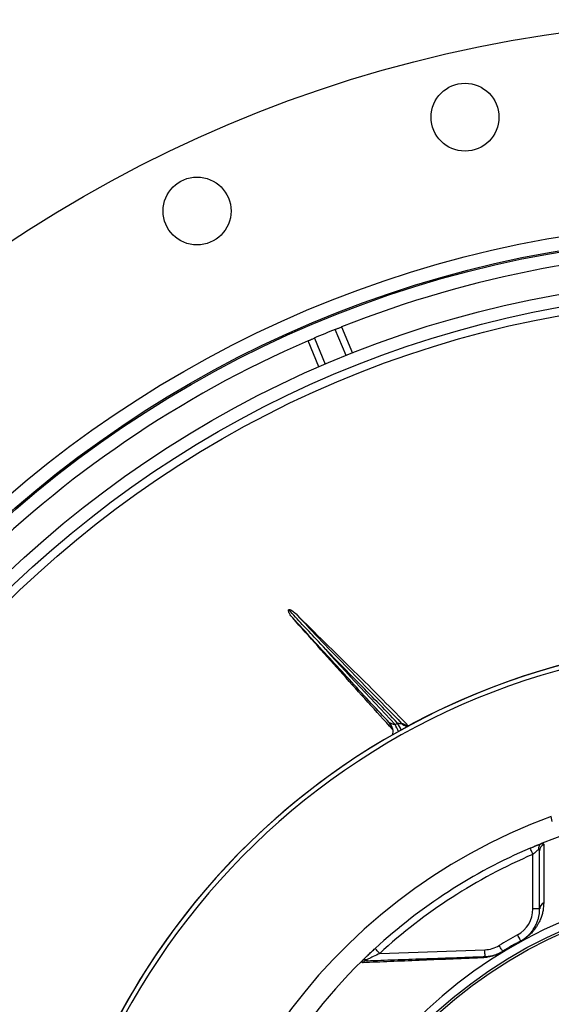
# Model space of a CAD drawing. Header units: millimetres. Extents: x 3239 to 9129, y 3304 to 9194.
# Tile 10 of 12: x 4577 to 5751, y 7021 to 9194. Entities that reach past the tile are written whole.
import ezdxf

# ---------------------------------------------------------------- set-up
doc = ezdxf.new("R2010")
doc.units = ezdxf.units.MM
doc.header["$LTSCALE"] = 5

msp = doc.modelspace()

# ---------------------------------------------------------------- linework, layer by layer
at = {"color": 8, "linetype": 'Continuous', "lineweight": 25}
for p, q in [((5297.9, 8452.7), (5274, 8510.5)), ((5227.8, 8491.3), (5251.7, 8433.6))]:
    msp.add_line(p, q, dxfattribs=at)
at = {"color": 7, "linetype": 'Continuous', "lineweight": 25}
for p, q in [((5287.9, 8516), (5311.9, 8458.3)), ((5237.9, 8427.7), (5214, 8485.4)), ((5753.4, 7424.7), (5751.2, 7435.3)), ((5704.5, 7365.6), (5730.8, 7376.5)), ((5710.4, 7231.3), (5710.4, 7351.8)), ((5725.4, 7231.3), (5710.4, 7231.3)), ((5372.3, 7133.2), (5604.4, 7141.3))]:
    msp.add_line(p, q, dxfattribs=at)
at = {"color": 7, "linetype": 'Continuous', "lineweight": 25, "flags": 128}
for points in [[(5710.4, 7351.8), (5709.3, 7354.5), (5708.2, 7357.1), (5707.1, 7359.5), (5706.3, 7361.6), (5705.5, 7363.3), (5705, 7364.6), (5704.6, 7365.3), (5704.5, 7365.6)], [(5683.9, 7161.1), (5683.7, 7161.4), (5683.3, 7162.1), (5682.7, 7163.3), (5681.8, 7165), (5680.7, 7167), (5679.4, 7169.2), (5678.1, 7171.7), (5676.7, 7174.3)], [(5643.7, 7137.9), (5643.5, 7138.1), (5643.1, 7138.9), (5642.4, 7140.1), (5641.4, 7141.7), (5640.2, 7143.6), (5638.9, 7145.8), (5637.4, 7148.2), (5635.9, 7150.7)], [(5684.1, 7160.8), (5684, 7160.9), (5684, 7160.9), (5683.9, 7161), (5683.9, 7161), (5683.9, 7161.1), (5683.9, 7161.1), (5683.9, 7161.1), (5683.9, 7161.1)], [(5333.3, 7116.9), (5354.4, 7137.1), (5362.1, 7144.3)], [(5372.3, 7133.2), (5370.3, 7135.4), (5368.4, 7137.4), (5366.7, 7139.3), (5365.1, 7141), (5363.9, 7142.4), (5362.9, 7143.4), (5362.3, 7144), (5362.1, 7144.3)], [(5604.9, 7126.3), (5604.9, 7126.6), (5604.9, 7127.5), (5604.8, 7128.8), (5604.8, 7130.7), (5604.7, 7133), (5604.6, 7135.6), (5604.5, 7138.4), (5604.4, 7141.3)], [(5643.9, 7137.6), (5643.8, 7137.6), (5643.8, 7137.7), (5643.7, 7137.8), (5643.7, 7137.8), (5643.7, 7137.9), (5643.7, 7137.9), (5643.7, 7137.9), (5643.7, 7137.9)]]:
    msp.add_lwpolyline(points, dxfattribs=at)
at = {"color": 7, "linetype": 'Continuous', "lineweight": 25}
for centre, radius in [((6183.6, 6249.1), 2945), ((5560.6, 8978.9), 75), ((4968.8, 8771.8), 75), ((6183.6, 6249.1), 2500), ((6183.6, 6249.1), 2470), ((6183.6, 6249.1), 2467), ((6183.6, 6249.1), 2375), ((6183.6, 6249.1), 2346.9), ((6183.6, 6249.1), 2328.7), ((6183.6, 6249.1), 1020), ((6183.6, 6249.1), 1015)]:
    msp.add_circle(centre, radius, dxfattribs=at)
for centre, radius, start, end in [((6183.6, 6249.1), 2437.5, 68.4403, 111.5597), ((6183.6, 6249.1), 2437.5, 111.9123, 113.0877), ((6183.6, 6249.1), 2437.5, 113.4403, 156.5597), ((6183.6, 6249.1), 1575, 273.774, 266.226), ((6183.6, 6249.1), 1575, 273.774, 157.5), ((6183.6, 6249.1), 1565, 273.8174, 266.1826), ((5371.8, 7623.1), 29.3, 11.8385, 43.108), ((5440.5, 7661.9), 28.9, 224.4211, 253.3669), ((6183.6, 6249.1), 1215, 68.1183, 111.8817), ((6183.6, 6249.1), 1262.6, 110.0275, 249.9725), ((5740, 7359.9), 14.6, 110.0278, 179.5259), ((6183.6, 6249.1), 1215, 113.2249, 132.5418), ((6183.6, 6249.1), 1200, 113.2249, 132.5418), ((6183.6, 6249.1), 1038.2, 100.4364, 259.5636), ((5740, 7231.2), 14.5, 112.4342, 179.5498), ((5645.4, 7231.3), 65, 298.721, 0), ((6183.6, 6249.1), 1055, 118.721, 121.279), ((5602.1, 7206.3), 65, 272, 301.279), ((6183.6, 6249.1), 1040, 118.721, 121.279), ((6183.6, 6249.1), 1039.6, 118.721, 121.279), ((6183.6, 6249.1), 1215, 134.4148, 166.5874), ((5345.3, 7103.4), 13.8, 92.2799, 138.0419), ((5605.4, 7113.4), 13, 92.2293, 128.8252)]:
    msp.add_arc(centre, radius, start, end, dxfattribs=at)
at = {"color": 8, "linetype": 'Continuous', "lineweight": 25}
for centre, radius, start, end in [((5179.6, 7512), 259.3, 25.3763, 29.1678), ((5190.3, 7519.2), 253.1, 25.0359, 28.931)]:
    msp.add_arc(centre, radius, start, end, dxfattribs=at)
at = {"color": 7, "linetype": 'Continuous', "lineweight": 25}
for points, knots in [([(5274, 8510.5), (5274.8, 8510.8), (5276.5, 8511.5), (5279.2, 8512.6), (5282.6, 8513.9), (5286.4, 8515.4), (5287.8, 8516), (5287.9, 8516), (5287.9, 8516)], [0, 0, 0, 0, 0.074488, 0.14861, 0.275873, 0.500914, 0.923768, 1, 1, 1, 1]), ([(5214, 8485.4), (5214.3, 8485.5), (5214.7, 8485.7), (5217.9, 8487.1), (5220.7, 8488.3), (5224.2, 8489.8), (5226.3, 8490.7), (5227.6, 8491.2), (5227.8, 8491.3)], [0, 0, 0, 0, 0.420918, 0.590409, 0.800304, 0.888884, 0.978269, 1, 1, 1, 1]), ([(5180, 7873.7), (5177.4, 7876.8), (5174.2, 7880.6), (5171.6, 7885.9), (5170.8, 7888.1), (5170.5, 7889.8), (5170.6, 7890.9), (5170.9, 7891.5), (5171.1, 7891.8), (5171.2, 7891.8)], [0, 0, 0, 0, 0.571751, 0.702655, 0.837493, 0.900988, 0.952017, 0.983584, 1, 1, 1, 1]), ([(5171.2, 7891.8), (5171.6, 7892.1), (5172, 7892.2), (5172.8, 7892.3), (5173.2, 7892.2), (5174.4, 7892), (5175.2, 7891.7), (5177.4, 7890.7), (5178.7, 7889.8), (5181.4, 7888), (5182.7, 7886.9), (5185.1, 7884.8), (5186.3, 7883.7), (5187.4, 7882.6)], [0, 0, 0, 0, 0.0625, 0.0625, 0.125, 0.125, 0.25, 0.25, 0.5, 0.5, 0.75, 0.75, 1, 1, 1, 1]), ([(5231.1, 7827.4), (5221.1, 7838.1), (5211.1, 7848.8), (5191.1, 7870.3), (5181.1, 7881), (5171.2, 7891.8)], [0, 0, 0, 0, 0.5, 0.5, 1, 1, 1, 1]), ([(5393.2, 7643.1), (5380.2, 7656.9), (5337.8, 7701.8), (5267.3, 7779.2), (5209.1, 7842.2), (5180, 7873.7)], [0, 0, 0, 0, 0.18041, 0.590206, 1, 1, 1, 1]), ([(5400.7, 7627.4), (5364.2, 7667.8), (5290.2, 7749.5), (5217, 7832), (5180, 7873.7)], [0, 0, 0, 0, 0.494528, 1, 1, 1, 1]), ([(5187.4, 7882.6), (5225.1, 7841.5), (5263.9, 7801.4), (5342, 7721.6), (5381.3, 7682), (5419.9, 7641.7)], [0, 0, 0, 0, 0.5, 0.5, 1, 1, 1, 1]), ([(5187.4, 7882.6), (5208.6, 7861.5), (5251, 7819.3), (5315.3, 7756.6), (5377.2, 7695.3), (5417, 7654.2), (5435.9, 7634.5)], [0, 0, 0, 0, 0.2555994, 0.5112058, 0.7668092, 1, 1, 1, 1]), ([(5411.8, 7641.7), (5381.9, 7672.9), (5351.6, 7703.7), (5291.1, 7765.3), (5260.9, 7796.1), (5231.1, 7827.4)], [0, 0, 0, 0, 0.5, 0.5, 1, 1, 1, 1]), ([(5393.2, 7643.1), (5393.4, 7642.9), (5393.7, 7642.7), (5394.5, 7642.3), (5394.9, 7642.1), (5396.3, 7641.4), (5397.4, 7641), (5399.7, 7640.2), (5400.9, 7639.8), (5403.4, 7639.1), (5404.7, 7638.7), (5406.1, 7638.4)], [0, 0, 0, 0, 0.125, 0.125, 0.25, 0.25, 0.5, 0.5, 0.75, 0.75, 1, 1, 1, 1]), ([(5400.3, 7629.1), (5400.5, 7628.4), (5401.2, 7625.9), (5401.1, 7621.5), (5400.6, 7617.2), (5399.9, 7615.1), (5399.7, 7614.6)], [0, 0, 0, 0, 0.143912, 0.525033, 0.874876, 1, 1, 1, 1]), ([(5411.8, 7641.7), (5412.7, 7641.5), (5413.6, 7641.3), (5415.4, 7641), (5416.3, 7640.9), (5417.7, 7640.8), (5418.1, 7640.8), (5418.9, 7640.9), (5419.2, 7640.9), (5419.9, 7641.2), (5420, 7641.4), (5419.9, 7641.7)], [0, 0, 0, 0, 0.25, 0.25, 0.5, 0.5, 0.625, 0.625, 0.75, 0.75, 1, 1, 1, 1]), ([(5704.5, 7365.6), (5707.1, 7366.7), (5709.7, 7367.8), (5713.4, 7369.4), (5714.7, 7369.9), (5717.1, 7370.9), (5718.3, 7371.4), (5720.6, 7372.4), (5721.7, 7372.8), (5723.8, 7373.7), (5724.8, 7374.1), (5727.7, 7375.3), (5729.4, 7376), (5730.8, 7376.5)], [0, 0, 0, 0, 0.25, 0.25, 0.375, 0.375, 0.5, 0.5, 0.625, 0.625, 0.75, 0.75, 1, 1, 1, 1]), ([(5729.1, 7375.7), (5728, 7375.1), (5727.1, 7374.3), (5725.9, 7372.9), (5725.5, 7372.4), (5724.8, 7371.3), (5724.5, 7370.8), (5723.7, 7369), (5723.3, 7367.7), (5723, 7365.7), (5722.9, 7365), (5722.8, 7363.6), (5722.8, 7362.9), (5722.9, 7362.2)], [0, 0, 0, 0, 0.25, 0.25, 0.375, 0.375, 0.5, 0.5, 0.75, 0.75, 0.875, 0.875, 1, 1, 1, 1]), ([(5729.1, 7375.7), (5730, 7375.8), (5730.9, 7375.8), (5732.4, 7375.7), (5733, 7375.5), (5734, 7375.2), (5734.4, 7375), (5734.9, 7374.4), (5735, 7374), (5735, 7373.6)], [0, 0, 0, 0, 0.25, 0.25, 0.5, 0.5, 0.75, 0.75, 1, 1, 1, 1]), ([(5722.9, 7362.2), (5722.1, 7361.6), (5721.2, 7360.8), (5719.3, 7359.3), (5718.3, 7358.4), (5716.1, 7356.6), (5715, 7355.7), (5712.7, 7353.8), (5711.6, 7352.8), (5710.4, 7351.8)], [0, 0, 0, 0, 0.25, 0.25, 0.5, 0.5, 0.75, 0.75, 1, 1, 1, 1]), ([(5725.4, 7360.1), (5725.4, 7360.8), (5725.2, 7361.3), (5724.4, 7362.1), (5723.7, 7362.2), (5722.9, 7362.2)], [0, 0, 0, 0, 0.5, 0.5, 1, 1, 1, 1]), ([(5734.4, 7244.6), (5734.4, 7239.3), (5733.9, 7233.9), (5732.4, 7225.3), (5731.7, 7222.4), (5730, 7216.4), (5729, 7213.3), (5726.5, 7207), (5725, 7203.7), (5722.2, 7198.5), (5721.2, 7196.7), (5719, 7193.1), (5717.7, 7191.2), (5714.9, 7187.3), (5713.4, 7185.3), (5710.7, 7182.1), (5709.7, 7181.1), (5707.7, 7178.8), (5706.6, 7177.7), (5704.2, 7175.4), (5702.9, 7174.2), (5700, 7171.7), (5698.4, 7170.4), (5695.8, 7168.4), (5694.9, 7167.7), (5693, 7166.3), (5692, 7165.6), (5689.9, 7164.2), (5688.8, 7163.5), (5686.5, 7162.1), (5685.3, 7161.4), (5684.1, 7160.8)], [0, 0, 0, 0, 0.25, 0.25, 0.375, 0.375, 0.5, 0.5, 0.625, 0.625, 0.6875, 0.6875, 0.75, 0.75, 0.8125, 0.8125, 0.84375, 0.84375, 0.875, 0.875, 0.90625, 0.90625, 0.9375, 0.9375, 0.953125, 0.953125, 0.96875, 0.96875, 0.984375, 0.984375, 1, 1, 1, 1]), ([(5683.9, 7161.1), (5685, 7161.8), (5686.2, 7162.4), (5688.4, 7163.8), (5689.4, 7164.4), (5691.3, 7165.7), (5692.2, 7166.4), (5693.9, 7167.6), (5694.7, 7168.2), (5696.1, 7169.4), (5696.8, 7170), (5698.1, 7171.1), (5698.8, 7171.6), (5700.5, 7173.2), (5701.6, 7174.2), (5704.4, 7177.2), (5706, 7179), (5708.9, 7182.5), (5710.1, 7184.2), (5713.5, 7189), (5715.2, 7192), (5718.1, 7197.6), (5719.3, 7200.3), (5721.2, 7205.6), (5722, 7208.1), (5723.4, 7213), (5723.9, 7215.4), (5725.1, 7222.4), (5725.4, 7226.9), (5725.4, 7231.3)], [0, 0, 0, 0, 0.015625, 0.015625, 0.03125, 0.03125, 0.046875, 0.046875, 0.0625, 0.0625, 0.078125, 0.078125, 0.09375, 0.09375, 0.125, 0.125, 0.1875, 0.1875, 0.25, 0.25, 0.375, 0.375, 0.5, 0.5, 0.625, 0.625, 0.75, 0.75, 1, 1, 1, 1]), ([(5333.3, 7116.9), (5334.2, 7117.8), (5335.1, 7118.7), (5337.2, 7120.7), (5338.2, 7121.7), (5340.4, 7123.8), (5341.6, 7125), (5344, 7127.3), (5345.2, 7128.4), (5348.9, 7132), (5351.5, 7134.4), (5355.5, 7138.1), (5356.8, 7139.3), (5359.5, 7141.8), (5360.8, 7143), (5362.1, 7144.3)], [0, 0, 0, 0, 0.125, 0.125, 0.25, 0.25, 0.375, 0.375, 0.5, 0.5, 0.75, 0.75, 0.875, 0.875, 1, 1, 1, 1]), ([(5372.3, 7133.2), (5367.5, 7130.9), (5362.7, 7128.6), (5355.6, 7125.2), (5353.3, 7124.1), (5349.9, 7122.4), (5348.8, 7121.9), (5346.6, 7120.8), (5345.5, 7120.3), (5344.5, 7119.8)], [0, 0, 0, 0, 0.5, 0.5, 0.75, 0.75, 0.875, 0.875, 1, 1, 1, 1]), ([(5643.9, 7137.6), (5642.4, 7136.7), (5641, 7135.9), (5638.2, 7134.4), (5636.8, 7133.6), (5634.1, 7132.4), (5632.8, 7131.8), (5630.3, 7130.7), (5629, 7130.2), (5625.5, 7128.9), (5623.4, 7128.1), (5619.3, 7126.9), (5617.4, 7126.4), (5612, 7125.1), (5608.8, 7124.6), (5602.7, 7123.8), (5600, 7123.6), (5597.3, 7123.5)], [0, 0, 0, 0, 0.0625, 0.0625, 0.125, 0.125, 0.1875, 0.1875, 0.25, 0.25, 0.375, 0.375, 0.5, 0.5, 0.75, 0.75, 1, 1, 1, 1]), ([(5604.9, 7126.3), (5607, 7126.4), (5609.3, 7126.6), (5614.1, 7127.1), (5616.6, 7127.5), (5621, 7128.5), (5622.5, 7128.9), (5625.8, 7129.8), (5627.6, 7130.4), (5631.5, 7131.8), (5633.6, 7132.7), (5636.6, 7134.1), (5637.2, 7134.3), (5638.4, 7135), (5639.1, 7135.3), (5640.4, 7136), (5641, 7136.3), (5642.3, 7137.1), (5643, 7137.5), (5643.7, 7137.9)], [0, 0, 0, 0, 0.25, 0.25, 0.5, 0.5, 0.625, 0.625, 0.75, 0.75, 0.875, 0.875, 0.90625, 0.90625, 0.9375, 0.9375, 0.96875, 0.96875, 1, 1, 1, 1]), ([(5335.1, 7118.5), (5334.9, 7118.3), (5334.5, 7118), (5333.9, 7117.5), (5333.6, 7117.2), (5333.3, 7116.9)], [0, 0, 0, 0, 0.5, 0.5, 1, 1, 1, 1]), ([(5335, 7112.7), (5334.5, 7112.6), (5334.1, 7112.7), (5333.6, 7113.2), (5333.4, 7113.6), (5333.4, 7114.6), (5333.6, 7115.2), (5334.2, 7116.7), (5334.6, 7117.5), (5335.1, 7118.5)], [0, 0, 0, 0, 0.25, 0.25, 0.5, 0.5, 0.75, 0.75, 1, 1, 1, 1]), ([(5597.3, 7123.5), (5572.6, 7122.5), (5548.9, 7121.5), (5503, 7119.6), (5480.8, 7118.7), (5437.5, 7116.9), (5416.4, 7116), (5375.1, 7114.3), (5354.9, 7113.5), (5335, 7112.7)], [0, 0, 0, 0, 0.25, 0.25, 0.5, 0.5, 0.75, 0.75, 1, 1, 1, 1]), ([(5335.1, 7118.5), (5336.4, 7119.3), (5337.8, 7119.8), (5340.2, 7120.1), (5341.1, 7120.2), (5342.3, 7120.1), (5342.8, 7120.1), (5343.6, 7119.9), (5344.1, 7119.9), (5344.5, 7119.8)], [0, 0, 0, 0, 0.5, 0.5, 0.75, 0.75, 0.875, 0.875, 1, 1, 1, 1]), ([(5344.5, 7119.8), (5344.1, 7119.4), (5343.8, 7119), (5343.3, 7118.4), (5343.2, 7118.1), (5343.2, 7117.6), (5343.4, 7117.4), (5343.9, 7117.3), (5344.3, 7117.2), (5344.8, 7117.2)], [0, 0, 0, 0, 0.25, 0.25, 0.5, 0.5, 0.75, 0.75, 1, 1, 1, 1]), ([(5344.8, 7117.2), (5364.5, 7117.9), (5384.6, 7118.6), (5425.6, 7120.1), (5446.5, 7120.8), (5489.5, 7122.3), (5511.5, 7123.1), (5557, 7124.6), (5580.5, 7125.5), (5604.9, 7126.3)], [0, 0, 0, 0, 0.25, 0.25, 0.5, 0.5, 0.75, 0.75, 1, 1, 1, 1])]:
    msp.add_open_spline(points, degree=3, knots=knots, dxfattribs=at)
for points in [[(5231.1, 7827.4), (5289.2, 7764.2), (5346.8, 7700.6), (5406.1, 7638.4)], [(5406.1, 7638.4), (5408, 7639.5), (5409.9, 7640.6), (5411.8, 7641.7)], [(5730.8, 7376.5), (5730.2, 7376.3), (5729.6, 7376), (5729.1, 7375.7)], [(5735, 7373.6), (5734.8, 7331), (5734.6, 7288), (5734.4, 7244.6)], [(5725.4, 7231.3), (5725.4, 7274.6), (5725.4, 7317.5), (5725.4, 7360.1)]]:
    msp.add_open_spline(points, degree=3, dxfattribs=at)
at = {"color": 8, "linetype": 'Continuous', "lineweight": 25}
for points, knots in [([(5401.2, 7628.3), (5399.8, 7630.7), (5396.4, 7636.7), (5394.4, 7640.7), (5393.2, 7643.1)], [0, 0, 0, 0, 0.394859, 1, 1, 1, 1]), ([(5419.9, 7641.7), (5423.3, 7640.6), (5428.1, 7639.1), (5433.2, 7635.1), (5434.7, 7633.9)], [0, 0, 0, 0, 0.715765, 1, 1, 1, 1])]:
    msp.add_open_spline(points, degree=3, knots=knots, dxfattribs=at)

doc.saveas('drawing.dxf')
